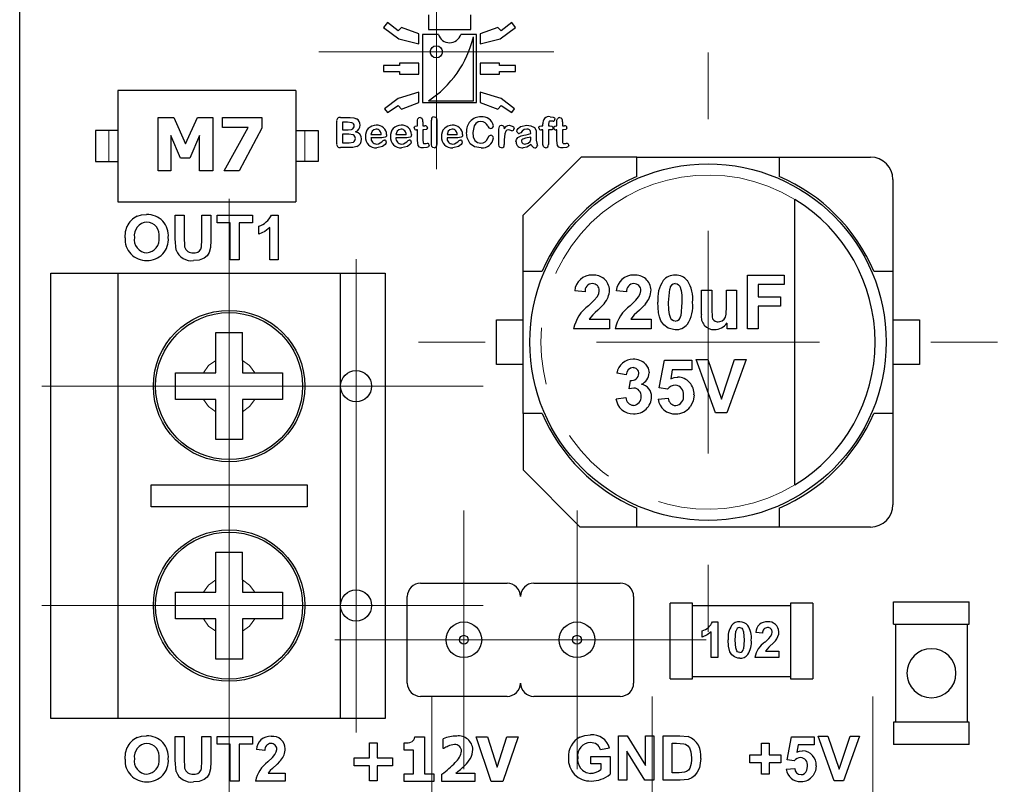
# Model space of a CAD drawing. Header units: millimetres. Extents: x 8.3 to 21.2, y 4.9 to 15.7.
# Tile 3 of 12: x 8.5 to 10.7, y 11 to 12.7. Entities that reach past the tile are written whole.
import ezdxf

# ---------------------------------------------------------------- set-up
doc = ezdxf.new("R2010")
doc.units = ezdxf.units.MM
doc.linetypes.add('PHANTOM', pattern=[1.27, 0.635, -0.127, 0.127, -0.127, 0.127, -0.127])

# ---------------------------------------------------------------- blocks, each defined once
blk = doc.blocks.new('SW_CENTERMARKSYMBOL_2')
at = {"color": 0, "linetype": 'Continuous', "lineweight": 18}
for p, q in [((0, 0.5), (0, 0.65)), ((0, 0), (0, 0.25)), ((-0.5, 0), (-0.65, 0)), ((0, 0), (-0.25, 0)), ((0, 0), (0, -0.25)), ((0, 0), (0.25, 0)), ((0.5, 0), (0.65, 0)), ((0, -0.5), (0, -0.65))]:
    blk.add_line(p, q, dxfattribs=at)
blk = doc.blocks.new('SW_CENTERMARKSYMBOL_5')
at = {"color": 0, "linetype": 'Continuous', "lineweight": 18}
for p, q in [((0, 0.25), (0, 0.42)), ((0, 0), (0, 0.25)), ((-0.25, 0), (-0.42, 0)), ((0, 0), (-0.25, 0)), ((0, 0), (0, -0.25)), ((0, 0), (0.25, 0)), ((0.25, 0), (0.42, 0)), ((0, -0.25), (0, -0.42))]:
    blk.add_line(p, q, dxfattribs=at)
blk = doc.blocks.new('SW_CENTERMARKSYMBOL_6')
at = {"color": 0, "linetype": 'Continuous', "lineweight": 18}
for p, q in [((0, 0.25), (0, 0.42)), ((0, 0), (0, 0.25)), ((-0.25, 0), (-0.42, 0)), ((0, 0), (-0.25, 0)), ((0, 0), (0, -0.25)), ((0, 0), (0.25, 0)), ((0.25, 0), (0.42, 0)), ((0, -0.25), (0, -0.42))]:
    blk.add_line(p, q, dxfattribs=at)
blk = doc.blocks.new('SW_CENTERMARKSYMBOL_7')
at = {"color": 0, "linetype": 'Continuous', "lineweight": 18}
for p, q in [((0, 0.25), (0, 0.42)), ((0, 0), (0, 0.25)), ((-0.25, 0), (-0.42, 0)), ((0, 0), (-0.25, 0)), ((0, 0), (0, -0.25)), ((0, 0), (0.25, 0)), ((0.25, 0), (0.42, 0)), ((0, -0.25), (0, -0.42))]:
    blk.add_line(p, q, dxfattribs=at)
blk = doc.blocks.new('SW_CENTERMARKSYMBOL_8')
at = {"color": 0, "linetype": 'Continuous', "lineweight": 18}
for p, q in [((0, 0.25), (0, 0.42)), ((0, 0), (0, 0.25)), ((-0.25, 0), (-0.42, 0)), ((0, 0), (-0.25, 0)), ((0, 0), (0, -0.25)), ((0, 0), (0.25, 0)), ((0.25, 0), (0.42, 0)), ((0, -0.25), (0, -0.42))]:
    blk.add_line(p, q, dxfattribs=at)
blk = doc.blocks.new('SW_CENTERMARKSYMBOL_9')
at = {"color": 0, "linetype": 'Continuous', "lineweight": 18}
for p, q in [((0, 0.25), (0, 0.42)), ((0, 0), (0, 0.25)), ((-0.25, 0), (-0.42, 0)), ((0, 0), (-0.25, 0)), ((0, 0), (0, -0.25)), ((0, 0), (0.25, 0)), ((0.25, 0), (0.42, 0)), ((0, -0.25), (0, -0.42))]:
    blk.add_line(p, q, dxfattribs=at)
blk = doc.blocks.new('SW_CENTERMARKSYMBOL_20')
at = {"color": 0, "linetype": 'Continuous', "lineweight": 18}
for p, q in [((0, 0.25), (0, 0.29)), ((0, 0), (0, 0.25)), ((-0.25, 0), (-0.29, 0)), ((0, 0), (-0.25, 0)), ((0, 0), (0, -0.25)), ((0, 0), (0.25, 0)), ((0.25, 0), (0.29, 0)), ((0, -0.25), (0, -0.29))]:
    blk.add_line(p, q, dxfattribs=at)
blk = doc.blocks.new('SW_CENTERMARKSYMBOL_21')
at = {"color": 0, "linetype": 'Continuous', "lineweight": 18}
for p, q in [((0, 0.25), (0, 0.29)), ((0, 0), (0, 0.25)), ((-0.25, 0), (-0.29, 0)), ((0, 0), (-0.25, 0)), ((0, 0), (0, -0.25)), ((0, 0), (0.25, 0)), ((0.25, 0), (0.29, 0)), ((0, -0.25), (0, -0.29))]:
    blk.add_line(p, q, dxfattribs=at)
blk = doc.blocks.new('SW_CENTERMARKSYMBOL_24')
at = {"color": 0, "linetype": 'Continuous', "lineweight": 18}
for p, q in [((0, 0.25), (0, 0.285)), ((0, 0), (0, 0.25)), ((-0.25, 0), (-0.285, 0)), ((0, 0), (-0.25, 0)), ((0, 0), (0, -0.25)), ((0, 0), (0.25, 0)), ((0.25, 0), (0.285, 0)), ((0, -0.25), (0, -0.285))]:
    blk.add_line(p, q, dxfattribs=at)
blk = doc.blocks.new('SW_CENTERMARKSYMBOL_25')
at = {"color": 0, "linetype": 'Continuous', "lineweight": 18}
for p, q in [((0, 0.25), (0, 0.285)), ((0, 0), (0, 0.25)), ((-0.25, 0), (-0.285, 0)), ((0, 0), (-0.25, 0)), ((0, 0), (0, -0.25)), ((0, 0), (0.25, 0)), ((0.25, 0), (0.285, 0)), ((0, -0.25), (0, -0.285))]:
    blk.add_line(p, q, dxfattribs=at)
blk = doc.blocks.new('SW_CENTERMARKSYMBOL_26')
at = {"color": 0, "linetype": 'Continuous', "lineweight": 18}
for p, q in [((0, 0.25), (0, 0.285)), ((0, 0), (0, 0.25)), ((-0.25, 0), (-0.285, 0)), ((0, 0), (-0.25, 0)), ((0, 0), (0, -0.25)), ((0, 0), (0.25, 0)), ((0.25, 0), (0.285, 0)), ((0, -0.25), (0, -0.285))]:
    blk.add_line(p, q, dxfattribs=at)
blk = doc.blocks.new('SW_CENTERMARKSYMBOL_27')
at = {"color": 0, "linetype": 'Continuous', "lineweight": 18}
for p, q in [((0, 0.25), (0, 0.285)), ((0, 0), (0, 0.25)), ((-0.25, 0), (-0.285, 0)), ((0, 0), (-0.25, 0)), ((0, 0), (0, -0.25)), ((0, 0), (0.25, 0)), ((0.25, 0), (0.285, 0)), ((0, -0.25), (0, -0.285))]:
    blk.add_line(p, q, dxfattribs=at)
blk = doc.blocks.new('SW_CENTERMARKSYMBOL_28')
at = {"color": 0, "linetype": 'Continuous', "lineweight": 18}
for p, q in [((0, 0.25), (0, 0.285)), ((0, 0), (0, 0.25)), ((-0.25, 0), (-0.285, 0)), ((0, 0), (-0.25, 0)), ((0, 0), (0, -0.25)), ((0, 0), (0.25, 0)), ((0.25, 0), (0.285, 0)), ((0, -0.25), (0, -0.285))]:
    blk.add_line(p, q, dxfattribs=at)
blk = doc.blocks.new('SW_CENTERMARKSYMBOL_33')
at = {"color": 0, "linetype": 'Continuous', "lineweight": 18}
for p, q in [((0, 0.25), (0, 0.2636)), ((0, 0), (0, 0.25)), ((-0.25, 0), (-0.2636, 0)), ((0, 0), (-0.25, 0)), ((0, 0), (0, -0.25)), ((0, 0), (0.25, 0)), ((0.25, 0), (0.2636, 0)), ((0, -0.25), (0, -0.2636))]:
    blk.add_line(p, q, dxfattribs=at)

msp = doc.modelspace()

# ---------------------------------------------------------------- linework, layer by layer
at = {"color": 7, "linetype": 'Continuous', "lineweight": 25}
for p, q in [((8.4629, 10.1701), (8.4629, 14.5451)), ((9.3803, 12.7399), (9.3803, 12.7064)), ((9.4752, 12.7064), (9.4752, 12.7399)), ((9.2882, 12.7223), (9.2795, 12.7109)), ((9.2795, 12.7109), (9.3142, 12.6856)), ((9.3122, 12.7039), (9.2882, 12.7223)), ((9.3197, 12.7109), (9.3122, 12.7039)), ((9.3589, 12.6969), (9.3197, 12.7109)), ((9.5358, 12.7109), (9.4966, 12.6969)), ((9.5433, 12.7039), (9.5358, 12.7109)), ((9.5414, 12.6856), (9.5761, 12.7109)), ((9.5673, 12.7223), (9.5433, 12.7039)), ((9.5761, 12.7109), (9.5673, 12.7223)), ((9.3142, 12.6856), (9.3589, 12.6743)), ((9.3589, 12.6743), (9.3589, 12.6969)), ((9.3671, 12.6954), (9.3671, 12.5428)), ((9.4027, 12.6954), (9.3671, 12.6954)), ((9.3803, 12.7064), (9.4752, 12.7064)), ((9.4884, 12.6954), (9.4528, 12.6954)), ((9.4813, 12.5465), (9.4813, 12.6904)), ((9.4884, 12.5428), (9.4884, 12.6954)), ((9.4966, 12.6969), (9.4966, 12.6743)), ((9.4966, 12.6743), (9.5414, 12.6856)), ((9.2795, 12.6261), (9.2795, 12.6126)), ((9.3156, 12.6261), (9.2795, 12.6261)), ((9.3156, 12.631), (9.3156, 12.6261)), ((9.3589, 12.631), (9.3156, 12.631)), ((9.3589, 12.6067), (9.3589, 12.631)), ((9.4966, 12.631), (9.4966, 12.6067)), ((9.5399, 12.631), (9.4966, 12.631)), ((9.5399, 12.6261), (9.5399, 12.631)), ((9.5761, 12.6261), (9.5399, 12.6261)), ((9.5761, 12.6126), (9.5761, 12.6261)), ((9.2795, 12.6126), (9.3156, 12.6126)), ((9.3156, 12.6126), (9.3156, 12.6067)), ((9.3156, 12.6067), (9.3589, 12.6067)), ((9.4966, 12.6067), (9.5399, 12.6067)), ((9.5399, 12.6126), (9.5761, 12.6126)), ((9.5399, 12.6067), (9.5399, 12.6126)), ((9.0829, 12.5701), (8.6829, 12.5701)), ((8.6829, 12.5701), (8.6829, 12.3201)), ((9.0829, 12.5701), (9.0829, 12.3201)), ((9.3589, 12.5659), (9.3122, 12.5521)), ((9.3589, 12.5428), (9.3589, 12.5659)), ((9.4966, 12.5659), (9.4966, 12.5428)), ((9.5433, 12.5521), (9.4966, 12.5659)), ((9.3122, 12.5521), (9.282, 12.5284)), ((9.2882, 12.5205), (9.3122, 12.5359)), ((9.3122, 12.5359), (9.3197, 12.5282)), ((9.3197, 12.5282), (9.3589, 12.5428)), ((9.3671, 12.5428), (9.4884, 12.5428)), ((9.3803, 12.5465), (9.4813, 12.5465)), ((9.4966, 12.5428), (9.5358, 12.5282)), ((9.5358, 12.5282), (9.5433, 12.5359)), ((9.5735, 12.5284), (9.5433, 12.5521)), ((9.5433, 12.5359), (9.5673, 12.5205)), ((8.774, 12.5094), (8.8087, 12.5094)), ((8.774, 12.3894), (8.774, 12.5094)), ((8.8087, 12.5094), (8.8354, 12.4501)), ((8.8354, 12.4501), (8.8618, 12.5094)), ((8.8618, 12.5094), (8.8965, 12.5094)), ((8.8965, 12.5094), (8.8965, 12.3894)), ((8.9184, 12.5094), (9.0067, 12.5094)), ((8.9184, 12.4867), (8.9184, 12.5094)), ((9.0067, 12.5094), (9.0067, 12.4855)), ((9.1827, 12.5092), (9.2045, 12.5092)), ((9.282, 12.5284), (9.2882, 12.5205)), ((9.5673, 12.5205), (9.5735, 12.5284)), ((8.9756, 12.4867), (8.9184, 12.4867)), ((8.922, 12.3894), (8.9756, 12.4867)), ((9.1744, 12.4502), (9.1744, 12.5008)), ((9.1988, 12.4987), (9.1876, 12.4987)), ((9.1876, 12.4987), (9.1876, 12.4812)), ((9.3542, 12.4908), (9.3556, 12.4908)), ((9.3556, 12.4908), (9.3556, 12.4984)), ((9.3678, 12.4995), (9.3678, 12.4908)), ((9.3678, 12.4908), (9.3724, 12.4908)), ((9.3871, 12.4486), (9.3871, 12.5033)), ((9.3993, 12.5033), (9.3993, 12.4486)), ((9.6343, 12.4908), (9.6373, 12.4908)), ((9.6373, 12.4908), (9.6373, 12.4947)), ((9.6496, 12.4937), (9.6496, 12.4908)), ((9.6496, 12.4908), (9.6527, 12.4908)), ((9.6674, 12.4908), (9.6688, 12.4908)), ((9.6688, 12.4908), (9.6688, 12.4984)), ((9.6811, 12.4995), (9.6811, 12.4908)), ((9.6811, 12.4908), (9.6857, 12.4908)), ((8.6329, 12.4801), (8.6329, 12.4101)), ((8.6629, 12.4801), (8.6329, 12.4801)), ((8.6829, 12.4801), (8.6629, 12.4801)), ((8.8242, 12.4176), (8.8024, 12.4689)), ((8.8024, 12.4689), (8.8024, 12.3894)), ((8.8666, 12.4689), (8.8448, 12.4176)), ((8.8666, 12.3894), (8.8666, 12.4689)), ((9.0067, 12.4855), (8.9555, 12.3894)), ((9.0829, 12.4801), (9.1029, 12.4801)), ((9.1029, 12.4801), (9.1329, 12.4801)), ((9.1329, 12.4801), (9.1329, 12.4101)), ((9.1876, 12.4812), (9.2002, 12.4812)), ((9.1876, 12.4716), (9.1876, 12.4523)), ((9.202, 12.4716), (9.1876, 12.4716)), ((9.2514, 12.4707), (9.2743, 12.4707)), ((9.3074, 12.4707), (9.3303, 12.4707)), ((9.3556, 12.4812), (9.3539, 12.4812)), ((9.3556, 12.4575), (9.3556, 12.4812)), ((9.3702, 12.4812), (9.3678, 12.4812)), ((9.3678, 12.4812), (9.3678, 12.4585)), ((9.4221, 12.4707), (9.4449, 12.4707)), ((9.5384, 12.4485), (9.5384, 12.4833)), ((9.6102, 12.4638), (9.6102, 12.4654)), ((9.6373, 12.4812), (9.6339, 12.4812)), ((9.6373, 12.4485), (9.6373, 12.4812)), ((9.6527, 12.4812), (9.6496, 12.4812)), ((9.6496, 12.4812), (9.6496, 12.4485)), ((9.6688, 12.4812), (9.6671, 12.4812)), ((9.6688, 12.4575), (9.6688, 12.4812)), ((9.6834, 12.4812), (9.6811, 12.4812)), ((9.6811, 12.4812), (9.6811, 12.4585)), ((9.1876, 12.4523), (9.2024, 12.4523)), ((9.2761, 12.4637), (9.2514, 12.4637)), ((9.3321, 12.4637), (9.3074, 12.4637)), ((9.4467, 12.4637), (9.4221, 12.4637)), ((9.5507, 12.4591), (9.5507, 12.4486)), ((9.2032, 12.4418), (9.1827, 12.4418)), ((8.6329, 12.4101), (8.6629, 12.4101)), ((8.6629, 12.4101), (8.6829, 12.4101)), ((8.8448, 12.4176), (8.8242, 12.4176)), ((9.1029, 12.4101), (9.0829, 12.4101)), ((9.1329, 12.4101), (9.1029, 12.4101)), ((9.5929, 12.2901), (9.7229, 12.4201)), ((9.8479, 12.4201), (9.7229, 12.4201)), ((9.8479, 12.3768), (9.8479, 12.4201)), ((9.8479, 12.4201), (10.1679, 12.4201)), ((10.1679, 12.4201), (10.3729, 12.4201)), ((10.1679, 12.4201), (10.1679, 12.3768)), ((8.8024, 12.3894), (8.774, 12.3894)), ((8.8965, 12.3894), (8.8666, 12.3894)), ((8.9555, 12.3894), (8.922, 12.3894)), ((10.4229, 12.3701), (10.4229, 12.1647)), ((8.6829, 12.3201), (9.0829, 12.3201)), ((10.2029, 11.6848), (10.2029, 12.3254)), ((8.8122, 12.29), (8.8324, 12.29)), ((8.8122, 12.2366), (8.8122, 12.29)), ((8.8324, 12.29), (8.8324, 12.2358)), ((8.8717, 12.2346), (8.8717, 12.29)), ((8.8717, 12.29), (8.8919, 12.29)), ((8.8919, 12.29), (8.8919, 12.2375)), ((8.9061, 12.29), (8.9855, 12.29)), ((8.9061, 12.2731), (8.9061, 12.29)), ((8.9855, 12.29), (8.9855, 12.2731)), ((9.0279, 12.2904), (9.0434, 12.2904)), ((9.0434, 12.2904), (9.0434, 12.19)), ((9.5929, 12.1647), (9.5929, 12.2901)), ((8.9357, 12.2731), (8.9061, 12.2731)), ((8.9357, 12.19), (8.9357, 12.2731)), ((8.9855, 12.2731), (8.9559, 12.2731)), ((8.9559, 12.2731), (8.9559, 12.19)), ((8.9994, 12.2477), (8.9994, 12.265)), ((9.0242, 12.19), (9.0242, 12.2622)), ((8.8142, 12.2113), (8.8122, 12.2366)), ((8.9559, 12.19), (8.9357, 12.19)), ((9.0434, 12.19), (9.0242, 12.19)), ((8.5329, 11.1601), (8.5329, 12.1601)), ((8.5329, 12.1601), (8.6829, 12.1601)), ((8.6829, 12.1601), (9.1829, 12.1601)), ((8.6829, 12.1601), (8.6829, 11.1601)), ((9.1829, 11.1601), (9.1829, 12.1601)), ((9.1829, 12.1601), (9.2829, 12.1601)), ((9.2829, 12.1601), (9.2829, 11.1601)), ((9.5929, 12.1647), (9.6359, 12.1647)), ((9.5929, 11.8447), (9.5929, 12.1647)), ((10.38, 12.1647), (10.4229, 12.1647)), ((10.4229, 12.1647), (10.4229, 11.8447)), ((10.0963, 12.1551), (10.1787, 12.1551)), ((10.0963, 12.0351), (10.0963, 12.1551)), ((10.1787, 12.1348), (10.1205, 12.1348)), ((10.1205, 12.1348), (10.1205, 12.1064)), ((10.1787, 12.1551), (10.1787, 12.1348)), ((9.7319, 12.1177), (9.7089, 12.1199)), ((9.8251, 12.1177), (9.8022, 12.1199)), ((9.9195, 12.0942), (9.9219, 12.1242)), ((9.9931, 12.0671), (9.9931, 12.122)), ((9.9931, 12.122), (10.0162, 12.122)), ((10.0162, 12.122), (10.0162, 12.0821)), ((10.0492, 12.0854), (10.0492, 12.122)), ((10.0492, 12.122), (10.0722, 12.122)), ((10.0722, 12.122), (10.0722, 12.0351)), ((9.9493, 12.0942), (9.9469, 12.0643)), ((10.1205, 12.1064), (10.1707, 12.1064)), ((10.1707, 12.1064), (10.1707, 12.0861)), ((10.1707, 12.0861), (10.1205, 12.0861)), ((10.1205, 12.0861), (10.1205, 12.0351)), ((9.5329, 12.0551), (9.5929, 12.0551)), ((9.5329, 11.9551), (9.5329, 12.0551)), ((9.7411, 12.0565), (9.7868, 12.0565)), ((9.7868, 12.0565), (9.7868, 12.0351)), ((9.8343, 12.0565), (9.88, 12.0565)), ((9.88, 12.0565), (9.88, 12.0351)), ((10.0508, 12.0351), (10.0508, 12.048)), ((10.4229, 12.0551), (10.4829, 12.0551)), ((10.4829, 12.0551), (10.4829, 11.9551)), ((8.9029, 12.0264), (8.9629, 12.0264)), ((8.9029, 11.964), (8.9029, 12.0264)), ((8.9629, 11.964), (8.9629, 12.0264)), ((9.7868, 12.0351), (9.7062, 12.0351)), ((9.88, 12.0351), (9.7994, 12.0351)), ((10.0722, 12.0351), (10.0508, 12.0351)), ((10.1205, 12.0351), (10.0963, 12.0351)), ((8.9029, 11.9364), (8.9029, 11.964)), ((8.9629, 11.964), (8.9629, 11.9364)), ((9.8985, 11.9023), (9.9103, 11.9647)), ((9.9103, 11.9647), (9.9712, 11.9647)), ((9.9712, 11.9647), (9.9712, 11.9432)), ((9.9815, 11.9662), (10.0078, 11.9662)), ((10.0244, 11.8462), (9.9815, 11.9662)), ((10.0078, 11.9662), (10.0382, 11.8774)), ((10.0382, 11.8774), (10.0676, 11.9662)), ((10.0933, 11.9662), (10.0504, 11.8462)), ((10.0676, 11.9662), (10.0933, 11.9662)), ((8.8129, 11.9364), (8.8752, 11.9364)), ((8.8129, 11.8764), (8.8129, 11.9364)), ((8.8752, 11.9364), (8.9029, 11.9364)), ((8.9629, 11.9364), (8.9906, 11.9364)), ((8.9906, 11.9364), (9.0529, 11.9364)), ((9.0529, 11.9364), (9.0529, 11.8764)), ((9.5929, 11.9551), (9.5329, 11.9551)), ((9.8244, 11.9317), (9.8032, 11.9353)), ((9.9277, 11.9432), (9.9241, 11.9228)), ((9.9712, 11.9432), (9.9277, 11.9432)), ((10.4829, 11.9551), (10.4229, 11.9551)), ((9.8311, 11.9004), (9.8336, 11.9191)), ((9.8416, 11.9021), (9.8311, 11.9004)), ((9.9171, 11.8995), (9.8985, 11.9023)), ((8.8752, 11.8764), (8.8129, 11.8764)), ((8.9029, 11.8764), (8.8752, 11.8764)), ((8.9029, 11.8487), (8.9029, 11.8764)), ((8.9629, 11.8764), (8.9629, 11.8487)), ((8.9906, 11.8764), (8.9629, 11.8764)), ((9.0529, 11.8764), (8.9906, 11.8764)), ((9.8014, 11.8781), (9.8236, 11.8809)), ((9.8957, 11.877), (9.9187, 11.8794)), ((8.9029, 11.7864), (8.9029, 11.8487)), ((8.9629, 11.8487), (8.9629, 11.7864)), ((10.0504, 11.8462), (10.0244, 11.8462)), ((9.6359, 11.8447), (9.5929, 11.8447)), ((9.5929, 11.8447), (9.5929, 11.7185)), ((10.4229, 11.8447), (10.38, 11.8447)), ((10.4229, 11.8447), (10.4229, 11.6401)), ((8.9629, 11.7864), (8.9029, 11.7864)), ((9.7213, 11.5901), (9.5929, 11.7185)), ((8.7579, 11.6851), (9.1079, 11.6851)), ((8.7579, 11.6351), (8.7579, 11.6851)), ((9.1079, 11.6851), (9.1079, 11.6351)), ((9.1079, 11.6351), (8.7579, 11.6351)), ((9.8479, 11.5901), (9.8479, 11.6327)), ((10.1679, 11.6327), (10.1679, 11.5901)), ((9.8479, 11.5901), (9.7213, 11.5901)), ((10.1679, 11.5901), (9.8479, 11.5901)), ((10.3729, 11.5901), (10.1679, 11.5901)), ((8.9029, 11.5339), (8.9629, 11.5339)), ((8.9029, 11.4715), (8.9029, 11.5339)), ((8.9629, 11.4715), (8.9629, 11.5339)), ((8.9029, 11.4439), (8.9029, 11.4715)), ((8.9629, 11.4715), (8.9629, 11.4439)), ((9.3629, 11.4641), (9.5569, 11.4641)), ((9.6169, 11.4641), (9.8109, 11.4641)), ((8.8129, 11.4439), (8.8752, 11.4439)), ((8.8129, 11.3839), (8.8129, 11.4439)), ((8.8752, 11.4439), (8.9029, 11.4439)), ((8.9629, 11.4439), (8.9906, 11.4439)), ((8.9906, 11.4439), (9.0529, 11.4439)), ((9.0529, 11.4439), (9.0529, 11.3839)), ((9.3329, 11.2401), (9.3329, 11.4341)), ((9.8409, 11.4341), (9.8409, 11.2401)), ((9.9729, 11.4192), (9.9229, 11.4192)), ((9.9229, 11.2492), (9.9229, 11.4192)), ((9.9729, 11.2492), (9.9729, 11.4192)), ((9.9729, 11.4142), (10.1929, 11.4142)), ((10.1929, 11.4192), (10.1929, 11.2492)), ((10.2429, 11.4192), (10.1929, 11.4192)), ((10.2429, 11.4192), (10.2429, 11.2492)), ((10.4244, 11.372), (10.4244, 11.422)), ((10.4244, 11.422), (10.5944, 11.422)), ((10.5944, 11.372), (10.5944, 11.422)), ((8.8752, 11.3839), (8.8129, 11.3839)), ((8.9029, 11.3839), (8.8752, 11.3839)), ((8.9029, 11.3562), (8.9029, 11.3839)), ((8.9629, 11.3839), (8.9629, 11.3562)), ((8.9906, 11.3839), (8.9629, 11.3839)), ((9.0529, 11.3839), (8.9906, 11.3839)), ((10.0178, 11.3774), (10.0303, 11.3774)), ((10.0303, 11.3774), (10.0303, 11.2971)), ((10.4244, 11.372), (10.5944, 11.372)), ((10.4294, 11.152), (10.4294, 11.372)), ((10.5894, 11.372), (10.5894, 11.152)), ((8.9029, 11.2939), (8.9029, 11.3562)), ((8.9629, 11.3562), (8.9629, 11.2939)), ((9.9951, 11.3433), (9.9951, 11.3572)), ((10.0149, 11.2971), (10.0149, 11.3549)), ((10.0691, 11.3366), (10.0707, 11.3566)), ((10.1304, 11.3522), (10.1151, 11.3537)), ((10.089, 11.3366), (10.0874, 11.3166)), ((8.9629, 11.2939), (8.9029, 11.2939)), ((10.0303, 11.2971), (10.0149, 11.2971)), ((10.167, 11.2971), (10.1133, 11.2971)), ((10.1366, 11.3114), (10.167, 11.3114)), ((10.167, 11.3114), (10.167, 11.2971)), ((9.9229, 11.2492), (9.9729, 11.2492)), ((10.1929, 11.2542), (9.9729, 11.2542)), ((10.1929, 11.2492), (10.2429, 11.2492)), ((9.5569, 11.2101), (9.3629, 11.2101)), ((9.8109, 11.2101), (9.6169, 11.2101)), ((8.6829, 11.1601), (8.5329, 11.1601)), ((9.1829, 11.1601), (8.6829, 11.1601)), ((9.2829, 11.1601), (9.1829, 11.1601)), ((10.4244, 11.152), (10.4244, 11.102)), ((10.5944, 11.152), (10.4244, 11.152)), ((10.5944, 11.102), (10.5944, 11.152)), ((8.8122, 11.12), (8.8324, 11.12)), ((8.8122, 11.0666), (8.8122, 11.12)), ((8.8324, 11.12), (8.8324, 11.0658)), ((8.8717, 11.12), (8.8919, 11.12)), ((8.8717, 11.0646), (8.8717, 11.12)), ((8.8919, 11.12), (8.8919, 11.0675)), ((8.9061, 11.12), (8.9855, 11.12)), ((8.9061, 11.1031), (8.9061, 11.12)), ((8.9855, 11.12), (8.9855, 11.1031)), ((9.3497, 11.1192), (9.3716, 11.1192)), ((9.3716, 11.1192), (9.3716, 11.0364)), ((9.4872, 11.119), (9.5132, 11.119)), ((9.5215, 11.019), (9.4872, 11.119)), ((9.5132, 11.119), (9.535, 11.0512)), ((9.535, 11.0512), (9.5567, 11.119)), ((9.5821, 11.119), (9.5477, 11.019)), ((9.5567, 11.119), (9.5821, 11.119)), ((9.807, 11.0218), (9.807, 11.1218)), ((9.807, 11.1218), (9.8266, 11.1218)), ((9.8266, 11.1218), (9.8676, 11.0547)), ((9.8676, 11.0547), (9.8676, 11.1218)), ((9.8676, 11.1218), (9.8863, 11.1218)), ((9.8863, 11.1218), (9.8863, 11.0218)), ((9.9076, 11.1218), (9.9446, 11.1218)), ((9.9076, 11.0218), (9.9076, 11.1218)), ((9.9446, 11.1218), (9.9636, 11.1199)), ((10.1857, 11.0675), (10.1956, 11.1195)), ((10.1956, 11.1195), (10.2463, 11.1195)), ((10.2463, 11.1195), (10.2463, 11.1016)), ((10.2907, 11.0208), (10.255, 11.1208)), ((10.255, 11.1208), (10.2768, 11.1208)), ((10.2768, 11.1208), (10.3022, 11.0468)), ((10.3022, 11.0468), (10.3267, 11.1208)), ((10.3481, 11.1208), (10.3123, 11.0208)), ((10.3267, 11.1208), (10.3481, 11.1208)), ((8.9357, 11.1031), (8.9061, 11.1031)), ((8.9357, 11.02), (8.9357, 11.1031)), ((8.9855, 11.1031), (8.9559, 11.1031)), ((8.9559, 11.1031), (8.9559, 11.02)), ((9.2479, 11.0718), (9.2479, 11.1059)), ((9.2479, 11.1059), (9.2656, 11.1059)), ((9.2656, 11.1059), (9.2656, 11.0718)), ((9.3262, 11.0893), (9.3262, 11.1056)), ((9.4132, 11.0929), (9.4132, 11.1147)), ((9.9278, 11.1049), (9.9369, 11.1049)), ((9.9278, 11.0387), (9.9278, 11.1049)), ((9.9369, 11.1049), (9.9535, 11.1039)), ((10.1277, 11.079), (10.1277, 11.105)), ((10.1277, 11.105), (10.1452, 11.105)), ((10.1452, 11.105), (10.1452, 11.079)), ((10.2101, 11.1016), (10.2071, 11.0846)), ((10.2463, 11.1016), (10.2101, 11.1016)), ((10.5944, 11.102), (10.4244, 11.102)), ((9.0133, 11.0888), (8.9942, 11.0907)), ((9.3472, 11.0893), (9.3262, 11.0893)), ((9.3472, 11.0364), (9.3472, 11.0893)), ((9.4151, 11.0929), (9.4132, 11.0929)), ((9.7446, 11.0585), (9.7446, 11.0754)), ((9.7446, 11.0754), (9.7882, 11.0754)), ((9.7869, 11.0941), (9.7668, 11.0903)), ((9.7882, 11.0754), (9.7882, 11.0356)), ((9.8661, 11.0218), (9.8257, 11.0874)), ((9.8257, 11.0874), (9.8257, 11.0218)), ((10.1015, 11.079), (10.1277, 11.079)), ((10.1015, 11.0611), (10.1015, 11.079)), ((10.1452, 11.079), (10.1715, 11.079)), ((10.1715, 11.079), (10.1715, 11.0611)), ((8.8142, 11.0413), (8.8122, 11.0666)), ((9.2135, 11.0544), (9.2135, 11.0718)), ((9.2135, 11.0718), (9.2479, 11.0718)), ((9.2479, 11.0544), (9.2135, 11.0544)), ((9.2479, 11.0203), (9.2479, 11.0544)), ((9.2656, 11.0718), (9.3, 11.0718)), ((9.3, 11.0544), (9.2656, 11.0544)), ((9.2656, 11.0544), (9.2656, 11.0203)), ((9.3, 11.0718), (9.3, 11.0544)), ((9.7677, 11.0585), (9.7446, 11.0585)), ((9.7677, 11.0458), (9.7677, 11.0585)), ((9.9915, 11.0708), (9.9885, 11.0496)), ((10.1277, 11.0611), (10.1015, 11.0611)), ((10.1277, 11.0352), (10.1277, 11.0611)), ((10.1715, 11.0611), (10.1452, 11.0611)), ((10.1452, 11.0611), (10.1452, 11.0352)), ((10.2013, 11.0652), (10.1857, 11.0675)), ((9.021, 11.0378), (9.059, 11.0378)), ((9.059, 11.0378), (9.059, 11.02)), ((9.3262, 11.019), (9.3262, 11.0364)), ((9.3262, 11.0364), (9.3472, 11.0364)), ((9.3716, 11.0364), (9.3922, 11.0364)), ((9.3922, 11.0364), (9.3922, 11.019)), ((9.4108, 11.019), (9.4108, 11.0353)), ((9.4419, 11.0379), (9.4843, 11.0379)), ((9.4843, 11.0379), (9.4843, 11.019)), ((9.9429, 11.0387), (9.9278, 11.0387)), ((9.9551, 11.0397), (9.9429, 11.0387)), ((10.1452, 11.0352), (10.1277, 11.0352)), ((10.1835, 11.0465), (10.2026, 11.0485)), ((8.9559, 11.02), (8.9357, 11.02)), ((9.059, 11.02), (8.9919, 11.02)), ((9.2656, 11.0203), (9.2479, 11.0203)), ((9.3922, 11.019), (9.3262, 11.019)), ((9.4843, 11.019), (9.4108, 11.019)), ((9.5477, 11.019), (9.5215, 11.019)), ((9.8257, 11.0218), (9.807, 11.0218)), ((9.8863, 11.0218), (9.8661, 11.0218)), ((9.9456, 11.0218), (9.9076, 11.0218)), ((9.9635, 11.0239), (9.9456, 11.0218)), ((10.3123, 11.0208), (10.2907, 11.0208))]:
    msp.add_line(p, q, dxfattribs=at)
at = {"color": 8, "linetype": 'PHANTOM', "lineweight": 18}
for p, q in [((8.6629, 12.4101), (8.6629, 12.4801)), ((9.1029, 12.4801), (9.1029, 12.4101))]:
    msp.add_line(p, q, dxfattribs=at)
at = {"color": 7, "linetype": 'Continuous', "lineweight": 25, "flags": 128}
for points in [[(9.2045, 12.5092), (9.2129, 12.5086), (9.2191, 12.5062)], [(9.3617, 12.5092), (9.3642, 12.5086), (9.3659, 12.5074)], [(9.3931, 12.5109), (9.3961, 12.5102), (9.3983, 12.508), (9.3993, 12.5033)], [(9.6534, 12.5109), (9.6602, 12.5101), (9.6632, 12.5084), (9.6641, 12.507), (9.6644, 12.5053)], [(9.6749, 12.5092), (9.6775, 12.5086), (9.6791, 12.5074)], [(9.2137, 12.4902), (9.2135, 12.4926), (9.2125, 12.4949), (9.2108, 12.4966), (9.2085, 12.4976), (9.1988, 12.4987)], [(9.2125, 12.4859), (9.2135, 12.4882), (9.2137, 12.4902)], [(9.3483, 12.486), (9.3489, 12.4883), (9.3506, 12.49), (9.3542, 12.4908)], [(9.3556, 12.4984), (9.3557, 12.5029), (9.3566, 12.5063)], [(9.4983, 12.5004), (9.4919, 12.4993), (9.4864, 12.4957), (9.4827, 12.4904), (9.4798, 12.4754)], [(9.5384, 12.4833), (9.5396, 12.489), (9.5404, 12.4902), (9.5416, 12.4911), (9.5444, 12.4917)], [(9.5444, 12.4917), (9.5464, 12.4914), (9.5482, 12.4904), (9.5494, 12.4888), (9.5503, 12.4841)], [(9.5503, 12.4841), (9.5553, 12.4901), (9.5582, 12.4913), (9.5612, 12.4917)], [(9.5612, 12.4917), (9.5684, 12.4901), (9.5714, 12.488), (9.5724, 12.4864), (9.5727, 12.4846)], [(9.5791, 12.4781), (9.5798, 12.4815), (9.5816, 12.4846), (9.5871, 12.489), (9.601, 12.4917)], [(9.601, 12.4917), (9.6104, 12.4908), (9.6187, 12.4865), (9.6218, 12.4798), (9.6225, 12.4725)], [(9.628, 12.486), (9.6282, 12.4877), (9.6291, 12.4892), (9.6304, 12.4901), (9.6343, 12.4908)], [(9.6549, 12.5013), (9.6523, 12.5009), (9.6511, 12.5002), (9.6504, 12.499), (9.6496, 12.4937)], [(9.6527, 12.4908), (9.6574, 12.49), (9.6584, 12.4894), (9.6592, 12.4885), (9.6597, 12.4874), (9.6599, 12.4862)], [(9.6605, 12.5008), (9.6574, 12.5011), (9.6549, 12.5013)], [(9.6616, 12.486), (9.6621, 12.4883), (9.6638, 12.49), (9.6674, 12.4908)], [(9.6688, 12.4984), (9.6689, 12.5029), (9.6698, 12.5063)], [(9.2002, 12.4812), (9.2079, 12.4821), (9.2106, 12.4835), (9.2125, 12.4859)], [(9.2164, 12.4621), (9.2153, 12.4668), (9.2137, 12.4687), (9.2116, 12.47), (9.202, 12.4716)], [(9.2628, 12.4829), (9.2578, 12.4818), (9.2539, 12.4784), (9.2514, 12.4707)], [(9.2865, 12.471), (9.2859, 12.4674), (9.2849, 12.4659), (9.2833, 12.4649), (9.2761, 12.4637)], [(9.3188, 12.4829), (9.3138, 12.4818), (9.3099, 12.4784), (9.3074, 12.4707)], [(9.3425, 12.471), (9.3419, 12.4674), (9.3409, 12.4659), (9.3393, 12.4649), (9.3321, 12.4637)], [(9.3779, 12.486), (9.3773, 12.4835), (9.3764, 12.4826), (9.3753, 12.482), (9.3702, 12.4812)], [(9.4335, 12.4829), (9.4284, 12.4818), (9.4246, 12.4784), (9.4221, 12.4707)], [(9.4571, 12.471), (9.4565, 12.4674), (9.4555, 12.4659), (9.454, 12.4649), (9.4467, 12.4637)], [(9.4742, 12.4504), (9.4673, 12.4638), (9.4658, 12.4756)], [(9.4798, 12.4754), (9.4808, 12.466), (9.4847, 12.4574), (9.4905, 12.4529), (9.4978, 12.4514)], [(9.514, 12.4632), (9.5164, 12.4679), (9.5182, 12.469), (9.5203, 12.4693)], [(9.5596, 12.4812), (9.5564, 12.4805), (9.5539, 12.4784), (9.5516, 12.4723), (9.5507, 12.4591)], [(9.5677, 12.4795), (9.5632, 12.4807), (9.5596, 12.4812)], [(9.5769, 12.4548), (9.578, 12.4601), (9.5812, 12.4644), (9.5888, 12.4681)], [(9.6009, 12.4829), (9.5952, 12.4822), (9.5906, 12.4789), (9.5881, 12.4751), (9.5843, 12.4732)], [(9.6102, 12.4654), (9.5982, 12.4627), (9.5924, 12.4609), (9.59, 12.459), (9.5894, 12.4576), (9.5892, 12.456)], [(9.6102, 12.4733), (9.6094, 12.4781), (9.6087, 12.4799), (9.6075, 12.4814), (9.6043, 12.4827), (9.6009, 12.4829)], [(9.6225, 12.4725), (9.6225, 12.4645), (9.6224, 12.4582)], [(9.6599, 12.4862), (9.6594, 12.4837), (9.6588, 12.4826), (9.6577, 12.4819), (9.6527, 12.4812)], [(9.6912, 12.486), (9.6905, 12.4835), (9.6897, 12.4826), (9.6885, 12.482), (9.6834, 12.4812)], [(9.2024, 12.4523), (9.2119, 12.4541), (9.2139, 12.4555), (9.2154, 12.4574), (9.2164, 12.4621)], [(9.2196, 12.4442), (9.2105, 12.4421), (9.2032, 12.4418)], [(9.2857, 12.4544), (9.2848, 12.4511), (9.2829, 12.4483), (9.2775, 12.444), (9.2642, 12.4409)], [(9.2786, 12.4577), (9.2801, 12.4584), (9.2814, 12.4585)], [(9.3417, 12.4544), (9.3408, 12.4511), (9.3389, 12.4483), (9.3335, 12.444), (9.3202, 12.4409)], [(9.3346, 12.4577), (9.3361, 12.4584), (9.3374, 12.4585)], [(9.3691, 12.4409), (9.3644, 12.4413), (9.3601, 12.443), (9.3571, 12.4466), (9.3556, 12.4575)], [(9.3678, 12.4585), (9.3682, 12.4533), (9.3687, 12.4521), (9.3696, 12.4512), (9.3708, 12.4507), (9.3721, 12.4506)], [(9.382, 12.4471), (9.3816, 12.4452), (9.3804, 12.4437), (9.3769, 12.4419), (9.3691, 12.4409)], [(9.3721, 12.4506), (9.3754, 12.451), (9.378, 12.4513)], [(9.3931, 12.4409), (9.3902, 12.4417), (9.3881, 12.4439), (9.3871, 12.4486)], [(9.4564, 12.4544), (9.4554, 12.4511), (9.4535, 12.4483), (9.4481, 12.444), (9.4348, 12.4409)], [(9.4492, 12.4577), (9.4507, 12.4584), (9.452, 12.4585)], [(9.4985, 12.4409), (9.4838, 12.4435), (9.4742, 12.4504)], [(9.5445, 12.4409), (9.5416, 12.4417), (9.5394, 12.4439), (9.5384, 12.4485)], [(9.5892, 12.456), (9.59, 12.453), (9.5923, 12.4509), (9.597, 12.4497)], [(9.611, 12.4485), (9.6015, 12.4425), (9.5929, 12.4409)], [(9.597, 12.4497), (9.6041, 12.4513), (9.6085, 12.4551)], [(9.6085, 12.4551), (9.61, 12.4598), (9.6102, 12.4638)], [(9.6224, 12.4582), (9.6235, 12.4513), (9.6248, 12.446)], [(9.6434, 12.4409), (9.6405, 12.4417), (9.6383, 12.4438), (9.6373, 12.4485)], [(9.6824, 12.4409), (9.6777, 12.4413), (9.6734, 12.443), (9.6703, 12.4466), (9.6688, 12.4575)], [(9.6811, 12.4585), (9.6814, 12.4533), (9.6819, 12.4521), (9.6828, 12.4512), (9.684, 12.4507), (9.6853, 12.4506)], [(9.6952, 12.4471), (9.6948, 12.4452), (9.6936, 12.4437), (9.6902, 12.4419), (9.6824, 12.4409)], [(9.6853, 12.4506), (9.6886, 12.451), (9.6913, 12.4513)], [(8.7263, 12.2877), (8.7364, 12.2907), (8.7479, 12.2917)], [(8.6995, 12.2394), (8.7007, 12.2534), (8.7041, 12.265)], [(9.0242, 12.2622), (9.0128, 12.2537), (8.9994, 12.2477)], [(8.8324, 12.2358), (8.8326, 12.2252), (8.8331, 12.2191)], [(8.8526, 12.2055), (8.8566, 12.2057), (8.8628, 12.2073), (8.8668, 12.2101), (8.8697, 12.214), (8.871, 12.2186), (8.8717, 12.2346)], [(8.8919, 12.2375), (8.8919, 12.2335), (8.8911, 12.2175), (8.8884, 12.2063), (8.8837, 12.1989), (8.8768, 12.1934), (8.8656, 12.1894), (8.8533, 12.1883)], [(9.9344, 12.1364), (9.9384, 12.1357), (9.9419, 12.1337), (9.9443, 12.1307), (9.9477, 12.121), (9.9489, 12.1107), (9.9493, 12.0942)], [(9.759, 12.1064), (9.7625, 12.1135), (9.7637, 12.1205)], [(9.8522, 12.1064), (9.8557, 12.1135), (9.8569, 12.1205)], [(9.74, 12.0867), (9.7525, 12.0989), (9.759, 12.1064)], [(9.7747, 12.0914), (9.7721, 12.0884), (9.7607, 12.0771), (9.7548, 12.0717), (9.749, 12.0662), (9.7411, 12.0565)], [(9.8332, 12.0867), (9.8457, 12.0989), (9.8522, 12.1064)], [(9.8679, 12.0914), (9.8653, 12.0884), (9.8539, 12.0771), (9.848, 12.0717), (9.8422, 12.0662), (9.8343, 12.0565)], [(9.9344, 12.033), (9.9304, 12.0332), (9.9186, 12.0364), (9.9087, 12.0436), (9.9021, 12.053), (9.899, 12.0618), (9.897, 12.071), (9.8954, 12.0945)], [(9.9344, 12.0522), (9.9304, 12.0528), (9.9269, 12.0549), (9.9245, 12.0579), (9.9212, 12.0674), (9.9199, 12.0777), (9.9195, 12.0942)], [(10.0162, 12.0821), (10.0162, 12.0781), (10.017, 12.0621), (10.0182, 12.0577), (10.0209, 12.0541), (10.0243, 12.0518), (10.0282, 12.0508), (10.0305, 12.0507)], [(10.0305, 12.0507), (10.0345, 12.0511), (10.04, 12.0532), (10.0445, 12.057), (10.0472, 12.0613), (10.0485, 12.0675), (10.0492, 12.0854)], [(9.8674, 11.9559), (9.8737, 11.9465), (9.8758, 11.9359)], [(9.9241, 11.9228), (9.9318, 11.9257), (9.9398, 11.9266)], [(9.9765, 11.8866), (9.9743, 11.8725), (9.9679, 11.8601)], [(10.079, 11.3647), (10.0817, 11.3642), (10.084, 11.3629), (10.0856, 11.3609), (10.0879, 11.3546), (10.089, 11.3366)], [(10.0149, 11.3549), (10.0057, 11.3481), (9.9951, 11.3433)], [(10.1358, 11.3316), (10.1442, 11.3397), (10.1485, 11.3447)], [(10.1485, 11.3447), (10.1509, 11.3494), (10.1517, 11.3541)], [(10.079, 11.2958), (10.075, 11.296), (10.0675, 11.2985), (10.0615, 11.3033), (10.0572, 11.3098), (10.0539, 11.3227), (10.0531, 11.3367)], [(10.079, 11.3085), (10.0764, 11.309), (10.074, 11.3103), (10.0725, 11.3123), (10.0702, 11.3187), (10.0691, 11.3366)], [(10.159, 11.3347), (10.1563, 11.3317), (10.1447, 11.3206), (10.1404, 11.3163), (10.1366, 11.3114)], [(8.7263, 11.1177), (8.7364, 11.1207), (8.7479, 11.1217)], [(9.7203, 11.1185), (9.7312, 11.1223), (9.7443, 11.1235)], [(8.6995, 11.0694), (8.7007, 11.0834), (8.7041, 11.095)], [(9.9535, 11.1039), (9.9574, 11.1027), (9.9627, 11.0994), (9.9664, 11.0946), (9.9696, 11.0858), (9.9707, 11.0718)], [(9.02, 11.063), (9.0305, 11.0732), (9.0359, 11.0794)], [(9.0359, 11.0794), (9.0388, 11.0853), (9.0398, 11.0912)], [(10.2071, 11.0846), (10.2136, 11.087), (10.2202, 11.0878)], [(8.8324, 11.0658), (8.8326, 11.0552), (8.8331, 11.0491)], [(8.8526, 11.0355), (8.8566, 11.0357), (8.8628, 11.0373), (8.8668, 11.0401), (8.8697, 11.044), (8.871, 11.0486), (8.8717, 11.0646)], [(8.8919, 11.0675), (8.8919, 11.0635), (8.8911, 11.0475), (8.8884, 11.0363), (8.8837, 11.0289), (8.8768, 11.0234), (8.8656, 11.0194), (8.8533, 11.0183)], [(9.049, 11.0669), (9.0464, 11.0639), (9.0407, 11.0582), (9.0303, 11.0486), (9.0253, 11.0436), (9.021, 11.0378)], [(9.9707, 11.0718), (9.9706, 11.0678), (9.97, 11.0598), (9.967, 11.0492), (9.9641, 11.0446), (9.9596, 11.0413), (9.9551, 11.0397)], [(10.2167, 11.0345), (10.2207, 11.0351), (10.2243, 11.0369), (10.2273, 11.0398), (10.2296, 11.0443), (10.231, 11.0525), (10.231, 11.0541)], [(10.2508, 11.0544), (10.249, 11.0427), (10.2436, 11.0324)], [(9.9777, 11.0319), (9.9715, 11.0273), (9.9635, 11.0239)], [(9.9885, 11.0496), (9.9839, 11.0397), (9.9777, 11.0319)]]:
    msp.add_lwpolyline(points, dxfattribs=at)
at = {"color": 8, "linetype": 'PHANTOM', "lineweight": 18, "flags": 128}
for points in [[(8.9029, 11.964), (8.8869, 11.9524), (8.8752, 11.9364)], [(8.9906, 11.9364), (8.9789, 11.9524), (8.9629, 11.964)], [(8.8752, 11.8764), (8.8869, 11.8604), (8.9029, 11.8487)], [(8.9629, 11.8487), (8.9789, 11.8604), (8.9906, 11.8764)], [(8.9029, 11.4715), (8.8869, 11.4599), (8.8752, 11.4439)], [(8.9906, 11.4439), (8.9789, 11.4599), (8.9629, 11.4715)], [(8.8752, 11.3839), (8.8869, 11.3679), (8.9029, 11.3562)], [(8.9629, 11.3562), (8.9789, 11.3679), (8.9906, 11.3839)]]:
    msp.add_lwpolyline(points, dxfattribs=at)
at = {"color": 7, "linetype": 'Continuous', "lineweight": 25}
for centre, radius in [((9.3981, 12.6566), 0.0136), ((10.0079, 12.0051), 0.4), ((8.9329, 11.9064), 0.17), ((8.9329, 11.9064), 0.165), ((9.2179, 11.9064), 0.035), ((8.9329, 11.4139), 0.17), ((8.9329, 11.4139), 0.165), ((9.2179, 11.4139), 0.035), ((9.4599, 11.3371), 0.04), ((9.7139, 11.3371), 0.04), ((9.4599, 11.3371), 0.01), ((9.7139, 11.3371), 0.01)]:
    msp.add_circle(centre, radius, dxfattribs=at)
for centre, radius, start, end in [((9.2492, 12.746), 0.2387, 303.3145, 346.5338), ((9.4278, 12.7031), 0.0262, 197.1589, 342.8411), ((9.1817, 12.5019), 0.00735, 82.3053, 188.4486), ((9.3616, 12.5034), 0.00576, 89.4406, 150.5137), ((9.3934, 12.5045), 0.00646, 92.5322, 190.8742), ((9.4981, 12.4785), 0.0324, 89.9158, 185.0593), ((9.5007, 12.4852), 0.0259, 11.9884, 95.6234), ((9.6511, 12.4972), 0.014, 80.5368, 190.3357), ((9.6749, 12.5034), 0.00576, 89.4406, 150.5137), ((9.2116, 12.4919), 0.0156, 290.1931, 0.888), ((9.2108, 12.4921), 0.0164, 0.1343, 59.5466), ((9.2622, 12.4686), 0.0231, 87.4262, 185.5228), ((9.265, 12.4703), 0.0215, 2.0778, 94.63), ((9.3182, 12.4686), 0.0231, 87.4262, 185.5228), ((9.321, 12.4703), 0.0215, 2.0778, 94.63), ((9.3578, 12.5012), 0.0101, 350.0865, 37.332), ((9.3731, 12.486), 0.00485, 0.2735, 97.4964), ((9.4328, 12.4686), 0.0231, 87.4262, 185.5228), ((9.4356, 12.4703), 0.0215, 2.0778, 94.63), ((9.4982, 12.4838), 0.0166, 22.782, 89.6719), ((9.5206, 12.4919), 0.00729, 193.0848, 268.2744), ((9.5202, 12.4904), 0.00583, 271.4979, 0.9341), ((9.6602, 12.505), 0.0042, 274.2323, 3.9922), ((9.6711, 12.5012), 0.0101, 350.0865, 37.332), ((9.6863, 12.486), 0.00485, 0.2735, 97.4964), ((9.2138, 12.4609), 0.0166, 359.9724, 79.0499), ((9.2625, 12.4643), 0.0234, 175.0043, 274.0323), ((9.2629, 12.4715), 0.0114, 355.8281, 90.2721), ((9.3185, 12.4643), 0.0234, 175.0043, 274.0323), ((9.3189, 12.4715), 0.0114, 355.8281, 90.2721), ((9.3532, 12.4861), 0.00492, 180.3584, 277.7487), ((9.4332, 12.4643), 0.0234, 175.0043, 274.0323), ((9.4335, 12.4715), 0.0114, 355.8281, 90.2721), ((9.5203, 12.4634), 0.00592, 358.7122, 90.2437), ((9.5675, 12.4846), 0.00515, 271.4509, 0.2409), ((9.584, 12.4781), 0.00489, 180.5021, 272.9503), ((9.5431, 12.7033), 0.2395, 281.0094, 286.2677), ((9.6331, 12.4862), 0.00508, 182.015, 278.9278), ((9.6665, 12.4861), 0.00492, 180.3584, 277.7487), ((9.1817, 12.4491), 0.00736, 171.6467, 277.5995), ((9.2125, 12.4607), 0.0179, 293.209, 0.7861), ((9.2642, 12.4625), 0.0128, 174.6516, 268.2882), ((9.2625, 12.4698), 0.0202, 273.8037, 323.1128), ((9.2818, 12.4546), 0.00397, 357.4626, 95.3137), ((9.3202, 12.4625), 0.0128, 174.6516, 268.2882), ((9.3185, 12.4698), 0.0202, 273.8037, 323.1128), ((9.3378, 12.4546), 0.00397, 357.4626, 95.3137), ((9.3779, 12.4472), 0.00413, 358.9921, 87.7457), ((9.3929, 12.4475), 0.00654, 272.1439, 10.0153), ((9.4348, 12.4625), 0.0128, 174.6516, 268.2882), ((9.4331, 12.4698), 0.0202, 273.8037, 323.1128), ((9.4524, 12.4546), 0.00397, 357.4626, 95.3137), ((9.4984, 12.4677), 0.0162, 268.004, 343.947), ((9.5006, 12.4667), 0.0259, 265.5002, 352.2666), ((9.5442, 12.4475), 0.00653, 272.1559, 9.8032), ((9.5914, 12.4554), 0.0145, 182.3496, 275.6347), ((9.6225, 12.4525), 0.0121, 199.492, 252.7507), ((9.619, 12.4468), 0.00582, 268.3999, 352.4976), ((9.6432, 12.4474), 0.00648, 271.8244, 9.2234), ((9.6911, 12.4472), 0.00413, 358.9921, 87.7457), ((10.3729, 12.3701), 0.05, 0, 90), ((10.0079, 12.0047), 0.405, 113.2698, 156.7302), ((10.0079, 12.0047), 0.405, 23.2698, 66.7302), ((10.0079, 12.0051), 0.375, 301.3323, 58.6677), ((8.7492, 12.2441), 0.0475, 354.7879, 91.5617), ((8.9847, 12.3102), 0.0475, 288.0425, 335.3008), ((8.7451, 12.247), 0.0448, 114.7779, 156.3874), ((8.7501, 12.2444), 0.0301, 93.6735, 188.3591), ((8.7468, 12.2451), 0.0294, 350.5384, 87.3405), ((8.747, 12.2359), 0.0476, 175.8052, 271.3918), ((8.7499, 12.2354), 0.03, 171.1321, 266.5875), ((8.7457, 12.2358), 0.0303, 274.5717, 8.5391), ((8.7496, 12.2354), 0.0471, 268.2204, 5.3622), ((8.848, 12.2241), 0.0362, 200.6898, 278.34), ((8.8507, 12.2235), 0.0181, 194.1813, 276.1959), ((9.7467, 12.1177), 0.0379, 86.9754, 176.6342), ((9.7519, 12.1207), 0.0349, 2.298, 95.1743), ((9.8399, 12.1177), 0.0379, 86.9754, 176.6342), ((9.8451, 12.1207), 0.0349, 2.298, 95.1743), ((9.9329, 12.1226), 0.0329, 87.3889, 141.1789), ((9.9358, 12.1225), 0.033, 38.4726, 92.4658), ((9.7483, 12.1199), 0.0165, 90.298, 187.7669), ((9.7489, 12.1215), 0.0149, 356.0175, 92.6501), ((9.8415, 12.1199), 0.0165, 90.298, 187.7669), ((9.8421, 12.1215), 0.0149, 356.0175, 92.6501), ((9.9688, 12.1026), 0.0738, 146.5354, 186.2537), ((9.9353, 12.123), 0.0135, 93.679, 174.6235), ((9.9, 12.1025), 0.0738, 353.5889, 33.3701), ((9.7398, 12.1228), 0.0469, 317.9607, 359.1438), ((9.8331, 12.1228), 0.0469, 317.9607, 359.1438), ((9.8997, 12.0861), 0.0741, 326.595, 6.292), ((9.7891, 12.0178), 0.0847, 125.4902, 168.2129), ((9.8823, 12.0178), 0.0847, 125.4902, 168.2129), ((10.0214, 12.0619), 0.0288, 169.6808, 271.1647), ((9.9335, 12.0656), 0.0135, 273.679, 354.6235), ((9.9359, 12.066), 0.0329, 267.3889, 321.1789), ((10.0223, 12.068), 0.0348, 269.6081, 325.1115), ((9.8392, 11.9303), 0.0364, 88.4405, 172.0829), ((9.8419, 11.9314), 0.0353, 43.8721, 92.7914), ((9.8402, 11.932), 0.0158, 92.2145, 180.8092), ((9.8364, 11.9352), 0.0163, 260.161, 357.7578), ((9.8402, 11.9352), 0.0125, 356.9053, 93.0947), ((9.8472, 11.937), 0.0286, 293.2172, 357.7834), ((9.9389, 11.889), 0.0376, 356.2665, 88.6833), ((9.8406, 11.8851), 0.017, 353.6421, 86.7308), ((9.853, 11.8832), 0.0281, 358.0483, 78.6867), ((9.9352, 11.8853), 0.023, 90.8381, 141.8185), ((9.9337, 11.8891), 0.0193, 351.4226, 86.5866), ((9.8394, 11.8824), 0.0383, 186.4474, 272.1096), ((9.8415, 11.8811), 0.0178, 180.7768, 267.4045), ((9.8394, 11.8814), 0.0182, 273.9589, 5.7099), ((9.8424, 11.8829), 0.0387, 267.7117, 359.0763), ((9.9331, 11.8819), 0.0377, 187.3621, 273.3137), ((9.9363, 11.8802), 0.0176, 182.6055, 267.7051), ((9.9328, 11.8827), 0.0203, 277.7985, 10.0412), ((9.9367, 11.8827), 0.0385, 267.9514, 324.144), ((10.0079, 12.0047), 0.405, 203.2698, 246.7302), ((10.0079, 12.0047), 0.405, 293.2698, 336.7302), ((10.3729, 11.6401), 0.05, 270, 0), ((9.3629, 11.4341), 0.03, 90, 180), ((9.5569, 11.4341), 0.03, 0, 90), ((9.6169, 11.4341), 0.03, 90, 180), ((9.8109, 11.4341), 0.03, 0, 90), ((9.9848, 11.3916), 0.0359, 286.6023, 336.741), ((10.102, 11.3421), 0.0492, 146.5354, 186.2537), ((10.078, 11.3555), 0.022, 87.3889, 141.1789), ((10.0794, 11.3559), 0.00876, 92.5057, 175.7968), ((10.08, 11.3554), 0.022, 38.4726, 92.4658), ((10.0561, 11.3421), 0.0492, 353.5889, 33.3701), ((10.1399, 11.3527), 0.0248, 86.0075, 177.602), ((10.1416, 11.3534), 0.0112, 91.5864, 186.4785), ((10.142, 11.355), 0.00973, 354.6908, 93.9768), ((10.1438, 11.3543), 0.0232, 2.0901, 95.3822), ((10.1357, 11.3557), 0.0314, 318.0258, 359.0787), ((10.0787, 11.3173), 0.00876, 272.5057, 355.7968), ((10.0559, 11.3311), 0.0494, 326.595, 6.292), ((10.162, 11.2899), 0.0493, 122.1627, 171.5404), ((10.5094, 11.262), 0.055, 0, 180), ((10.08, 11.3177), 0.022, 267.3889, 321.1789), ((10.5094, 11.262), 0.055, 180, 0), ((9.3629, 11.2401), 0.03, 180, 270), ((9.5569, 11.2401), 0.03, 270, 0), ((9.6169, 11.2401), 0.03, 180, 270), ((9.8109, 11.2401), 0.03, 270, 0), ((8.7451, 11.077), 0.0448, 114.7779, 156.3874), ((8.7492, 11.0741), 0.0475, 354.7879, 91.5617), ((9.0253, 11.0893), 0.0312, 86.2617, 177.3478), ((9.03, 11.0914), 0.0291, 2.2043, 95.268), ((9.3368, 11.1197), 0.013, 297.0921, 358.0738), ((9.4441, 11.0414), 0.0796, 90.2477, 112.8394), ((9.4482, 11.0895), 0.0318, 2.2035, 97.9834), ((9.7444, 11.0749), 0.0499, 118.9229, 183.1597), ((9.7484, 11.0839), 0.0398, 14.7556, 95.8968), ((9.947, 11.078), 0.0451, 350.8651, 68.356), ((8.7501, 11.0744), 0.0301, 93.6735, 188.3591), ((8.7468, 11.0751), 0.0294, 350.5384, 87.3405), ((9.0271, 11.0905), 0.0139, 90.9036, 187.1613), ((9.0275, 11.0921), 0.0124, 355.8641, 92.8035), ((9.3274, 11.153), 0.0474, 268.4739, 288.8074), ((9.4499, 11.0447), 0.0594, 115.216, 125.8434), ((9.4394, 11.0673), 0.0345, 91.1539, 115.3638), ((9.4401, 11.0875), 0.0144, 359.5509, 95.6682), ((9.7449, 11.0766), 0.0297, 91.1367, 186.9946), ((9.7455, 11.0841), 0.0222, 16.338, 93.0288), ((9.0198, 11.0932), 0.0393, 318.0559, 359.0486), ((9.4129, 11.0935), 0.0421, 311.1713, 351.7095), ((9.431, 11.0931), 0.0489, 309.132, 357.2171), ((9.7463, 11.0684), 0.0312, 171.6726, 266.0052), ((10.2164, 11.0534), 0.0192, 90.8381, 141.8185), ((10.2152, 11.0566), 0.016, 351.1571, 86.8521), ((10.2196, 11.0565), 0.0313, 356.1296, 88.8202), ((8.747, 11.0659), 0.0476, 175.8052, 271.3918), ((8.7499, 11.0654), 0.03, 171.1321, 266.5875), ((8.7457, 11.0658), 0.0303, 274.5717, 8.5391), ((8.7496, 11.0654), 0.0471, 268.2204, 5.3622), ((9.0625, 11.0046), 0.0722, 125.9907, 167.7124), ((9.2175, 11.2828), 0.314, 307.9814, 315.2663), ((9.3097, 11.2114), 0.2182, 307.3, 314.2456), ((9.7437, 11.0693), 0.0492, 176.7161, 271.9238), ((8.848, 11.0541), 0.0362, 200.6898, 278.34), ((8.8507, 11.0535), 0.0181, 194.1813, 276.1959), ((9.743, 11.0776), 0.0402, 271.5249, 307.8764), ((9.7463, 11.0845), 0.0644, 269.2112, 310.5745), ((10.2146, 11.0505), 0.0314, 187.2959, 273.3799), ((10.2172, 11.0491), 0.0147, 182.4445, 267.866), ((10.2176, 11.0512), 0.0321, 267.9514, 324.144)]:
    msp.add_arc(centre, radius, start, end, dxfattribs=at)
at = {"color": 8, "linetype": 'PHANTOM', "lineweight": 18}
msp.add_arc((10.0079, 12.0051), 0.375, 58.6677, 301.3323, dxfattribs=at)

# ---------------------------------------------------------------- block references
at = {"color": 7, "linetype": 'Continuous', "lineweight": 18}
for name, p in [('SW_CENTERMARKSYMBOL_33', (9.3981, 12.6566)), ('SW_CENTERMARKSYMBOL_2', (10.0079, 12.0051)), ('SW_CENTERMARKSYMBOL_6', (8.9329, 11.9064)), ('SW_CENTERMARKSYMBOL_24', (9.2179, 11.9064)), ('SW_CENTERMARKSYMBOL_5', (8.9329, 11.4139)), ('SW_CENTERMARKSYMBOL_25', (9.2179, 11.4139)), ('SW_CENTERMARKSYMBOL_20', (9.4599, 11.3371)), ('SW_CENTERMARKSYMBOL_21', (9.7139, 11.3371)), ('SW_CENTERMARKSYMBOL_26', (9.3879, 10.9251)), ('SW_CENTERMARKSYMBOL_27', (9.8829, 10.9251)), ('SW_CENTERMARKSYMBOL_28', (10.3779, 10.9251)), ('SW_CENTERMARKSYMBOL_8', (9.3879, 10.6401)), ('SW_CENTERMARKSYMBOL_7', (9.8829, 10.6401)), ('SW_CENTERMARKSYMBOL_9', (10.3779, 10.6401))]:
    msp.add_blockref(name, p, dxfattribs=at)

doc.saveas('drawing.dxf')
